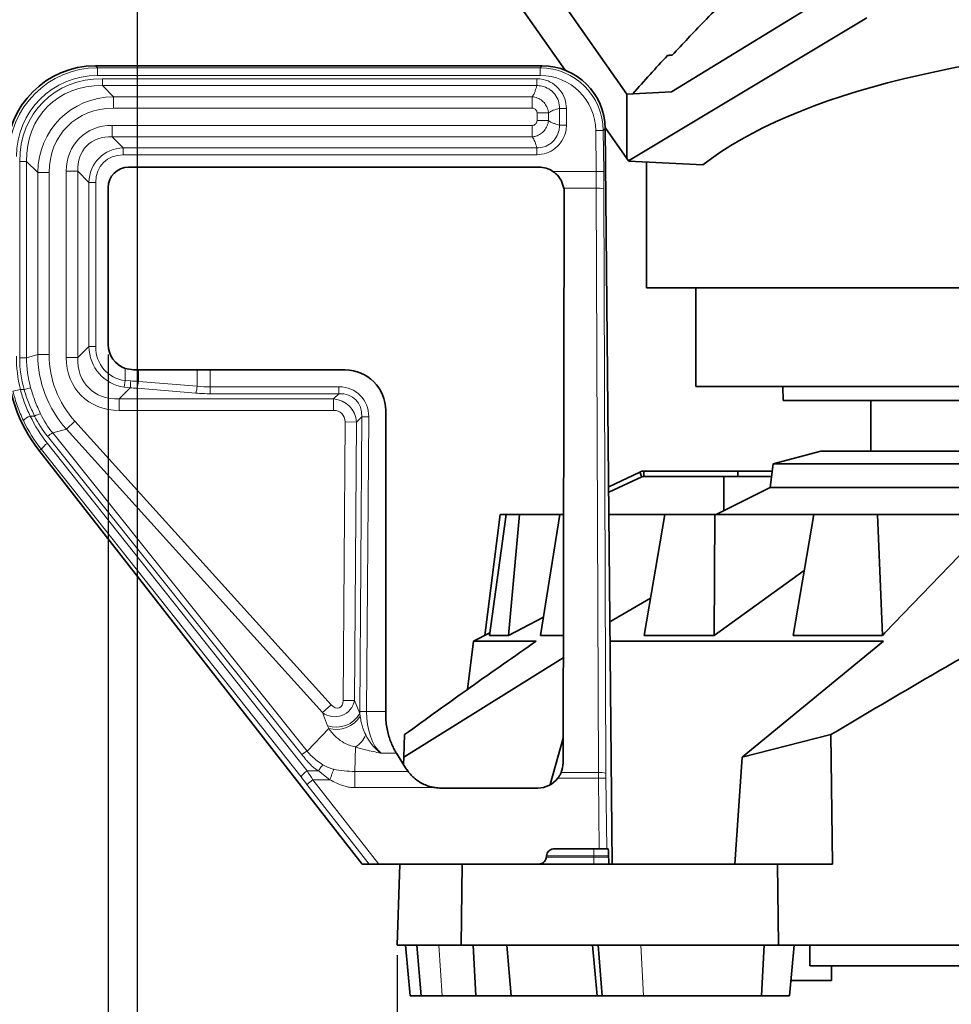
# Model space of a CAD drawing. Header units: millimetres. Extents: x 0 to 12115, y 0 to 8400.
# Tile 28 of 120: x 4066 to 4434, y 2975 to 3364. Entities that reach past the tile are written whole.
import ezdxf

# ---------------------------------------------------------------- set-up
doc = ezdxf.new("R2010")
doc.units = ezdxf.units.MM
doc.header["$LTSCALE"] = 20
doc.layers.add('SVART_TEXT', color=7, linetype='Continuous')
doc.styles.add('SLDTEXTSTYLE0', font='TXT', dxfattribs={"width": 0.605})
doc.dimstyles.new('SLDDIMSTYLE0', dxfattribs={"dimtxt": 70, "dimasz": 70, "dimexe": 0, "dimexo": 0.0625, "dimgap": 17.5, "dimtad": 1, "dimdec": 1, "dimrnd": 1e-09, "dimzin": 12, "dimdsep": 46, "dimtxsty": 'SLDTEXTSTYLE0', "dimsah": 1, "dimcen": 0.09, "dimadec": 0, "dimazin": 3, "dimtfac": 1, "dimtofl": 0, "dimtmove": 0, "dimatfit": 3, "dimfxl": 1, "dimfrac": 2, "dimtolj": 1, "dimtzin": 12, "dimarcsym": 0})
doc.dimstyles.new('SLDDIMSTYLE4', dxfattribs={"dimtxt": 70, "dimasz": 70, "dimexe": 0, "dimexo": 0.0625, "dimgap": 17.5, "dimtad": 1, "dimdec": 0, "dimrnd": 1e-09, "dimzin": 12, "dimdsep": 46, "dimtxsty": 'SLDTEXTSTYLE0', "dimsah": 1, "dimcen": 0.09, "dimadec": 0, "dimazin": 3, "dimtfac": 1, "dimtofl": 0, "dimtmove": 0, "dimatfit": 3, "dimfxl": 1, "dimfrac": 2, "dimtolj": 1, "dimtzin": 12, "dimarcsym": 0})

# ---------------------------------------------------------------- blocks, each defined once
blk = doc.blocks.new('SW_SYMBOL_HOLE_DEPTH')
at = {"layer": 'SVART_TEXT', "color": 0}
for p, q in [((0, 17500), (16000, 17500)), ((8000, 17500), (8000, 1500)), ((2000, 11100), (8000, 1500)), ((14000, 11100), (8000, 1500))]:
    blk.add_line(p, q, dxfattribs=at)
blk = doc.blocks.new('_D_12')
at = {"layer": 'SVART_TEXT'}
for p, q in [((4112.45, 3571.32), (4112.45, 2428.31)), ((4575.45, 2944.59), (4575.45, 2428.31)), ((4112.45, 2458.31), (3194.14, 2458.31)), ((4112.45, 2458.31), (4575.45, 2458.31))]:
    blk.add_line(p, q, dxfattribs=at)
for points in [[(4112.45, 2458.31), (4182.45, 2448.31), (4182.45, 2468.31)], [(4575.45, 2458.31), (4505.45, 2468.31), (4505.45, 2448.31)]]:
    blk.add_solid(points, dxfattribs=at)
at = {"layer": 'SVART_TEXT', "xscale": 0.004511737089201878, "yscale": 0.004511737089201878, "zscale": 0.004511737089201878}
blk.add_blockref('SW_SYMBOL_HOLE_DEPTH', (3728.67, 2468.43), dxfattribs=at)
at = {"layer": 'SVART_TEXT', "char_height": 70, "attachment_point": 1, "style": 'SLDTEXTSTYLE0'}
for s, insert in [('(4x M12', (3380.81, 2548.74)), ('20)', (3825.36, 2548.74)), ('463', (3194.14, 2548.74))]:
    blk.add_mtext(s, dxfattribs=dict(at, insert=insert))
blk = doc.blocks.new('_D_13')
at = {"layer": 'SVART_TEXT'}
for p, q in [((4215.03, 2994.31), (4215.03, 2568.31)), ((4575.45, 2944.59), (4575.45, 2568.31)), ((4215.03, 2598.31), (4575.45, 2598.31))]:
    blk.add_line(p, q, dxfattribs=at)
for points in [[(4215.03, 2598.31), (4285.03, 2588.31), (4285.03, 2608.31)], [(4575.45, 2598.31), (4505.45, 2608.31), (4505.45, 2588.31)]]:
    blk.add_solid(points, dxfattribs=at)
at = {"layer": 'SVART_TEXT', "insert": (4315.03, 2688.55), "char_height": 70, "attachment_point": 1, "style": 'SLDTEXTSTYLE0'}
blk.add_mtext('360', dxfattribs=at)
blk = doc.blocks.new('_D_17')
at = {"layer": 'SVART_TEXT'}
for p, q in [((4100.96, 3231.38), (4100.96, 2288.31)), ((5049.93, 3231.38), (5049.93, 2288.31)), ((4100.96, 2318.31), (5049.93, 2318.31))]:
    blk.add_line(p, q, dxfattribs=at)
for points in [[(4100.96, 2318.31), (4170.96, 2308.31), (4170.96, 2328.31)], [(5049.93, 2318.31), (4979.93, 2328.31), (4979.93, 2308.31)]]:
    blk.add_solid(points, dxfattribs=at)
at = {"layer": 'SVART_TEXT', "insert": (4495.24, 2408.55), "char_height": 70, "attachment_point": 1, "style": 'SLDTEXTSTYLE0'}
blk.add_mtext('949', dxfattribs=at)
blk = doc.blocks.new('_D_18')
at = {"layer": 'SVART_TEXT'}
for p, q in [((4060.95, 3226.5), (4060.95, 2148.31)), ((5089.95, 3226.5), (5089.95, 2148.31)), ((5089.95, 2178.31), (4060.95, 2178.31))]:
    blk.add_line(p, q, dxfattribs=at)
for points in [[(4060.95, 2178.31), (4130.95, 2168.31), (4130.95, 2188.31)], [(5089.95, 2178.31), (5019.95, 2188.31), (5019.95, 2168.31)]]:
    blk.add_solid(points, dxfattribs=at)
at = {"layer": 'SVART_TEXT', "insert": (4468.5, 2268.55), "char_height": 70, "attachment_point": 1, "style": 'SLDTEXTSTYLE0'}
blk.add_mtext('1029', dxfattribs=at)

msp = doc.modelspace()

# ---------------------------------------------------------------- linework, layer by layer
at = {"color": 7, "linetype": 'Continuous', "lineweight": 35}
for p, q in [((4323.302301, 3335.023944), (4400.448661, 3382.261027)), ((4281.32197, 3343.598931), (4260.445026, 3373.414297)), ((4278.165021, 3373.414297), (4305.692453, 3334.101051)), ((4400.448661, 3364.23786), (4306.370987, 3307.825227)), ((4095.900695, 3345.314297), (4272.21956, 3345.314297)), ((4305.692453, 3334.101051), (4323.302301, 3335.023944)), ((4305.692453, 3334.101051), (4305.692453, 3308.794275)), ((4305.692453, 3308.794275), (4297.177957, 3320.954234)), ((4297.184166, 3320.586317), (4299.948661, 3030.314297)), ((4306.370987, 3307.825227), (4305.692453, 3308.794275)), ((4306.448661, 3307.714297), (4306.370987, 3307.825227)), ((4306.448661, 3307.714297), (4335.667375, 3306.183009)), ((4313.448661, 3307.347442), (4313.448661, 3257.714297)), ((4270.985993, 3305.300106), (4108.961634, 3305.300106)), ((4100.962853, 3297.301324), (4100.962853, 3235.376965)), ((4280.540295, 3070.314297), (4280.974771, 3295.291929)), ((4548.948661, 3257.714297), (4313.448661, 3257.714297)), ((4332.948661, 3257.714297), (4332.948661, 3218.714297)), ((4107.674001, 3225.934228), (4110.958182, 3225.375341)), ((4112.883447, 3225.370533), (4136.070285, 3225.299168)), ((4141.27973, 3225.291213), (4194.528014, 3225.291213)), ((4555.448661, 3218.714297), (4332.948661, 3218.714297)), ((4367.217569, 3218.714297), (4367.448661, 3213.214297)), ((4555.448661, 3213.214297), (4367.448661, 3213.214297)), ((4401.948661, 3213.214297), (4401.948661, 3193.314297)), ((4210.525577, 3209.29365), (4210.525577, 3090.524883)), ((4201.233988, 3030.314297), (4073.650585, 3193.613607)), ((4382.218739, 3193.314297), (4363.448661, 3188.314297)), ((4555.448661, 3193.314297), (4382.218739, 3193.314297)), ((4363.448661, 3188.314297), (4362.297174, 3178.936181)), ((4363.448661, 3188.314297), (4555.448661, 3188.314297)), ((4298.530344, 3179.237591), (4310.758188, 3184.939528)), ((4298.551268, 3177.040592), (4311.603425, 3183.126912)), ((4311.603425, 3183.126912), (4310.758188, 3184.939528)), ((4312.448661, 3185.314297), (4311.561883, 3185.314297)), ((4311.603425, 3183.126912), (4312.448661, 3183.314297)), ((4312.448661, 3185.314297), (4312.448661, 3183.314297)), ((4312.448661, 3185.314297), (4349.448661, 3185.314297)), ((4312.448661, 3183.314297), (4349.448661, 3183.314297)), ((4343.96338, 3183.314297), (4343.96338, 3169.795289)), ((4349.448661, 3185.314297), (4349.448661, 3183.314297)), ((4349.448661, 3185.314297), (4363.080308, 3185.314297)), ((4349.448661, 3183.314297), (4362.834739, 3183.314297)), ((4362.297174, 3178.936181), (4340.99297, 3168.314297)), ((4362.297174, 3178.936181), (4542.295326, 3178.936181)), ((4249.65214, 3120.505923), (4255.69537, 3168.314297)), ((4251.495528, 3120.505923), (4258.007077, 3168.314297)), ((4258.007077, 3168.314297), (4255.69537, 3168.314297)), ((4263.339119, 3168.314297), (4258.007077, 3168.314297)), ((4258.960827, 3120.505923), (4263.339119, 3168.314297)), ((4279.2757, 3168.314297), (4263.339119, 3168.314297)), ((4271.668879, 3120.505923), (4279.2757, 3168.314297)), ((4280.729552, 3168.314297), (4279.2757, 3168.314297)), ((4320.728021, 3168.314297), (4298.634376, 3168.314297)), ((4312.54432, 3120.505923), (4320.728021, 3168.314297)), ((4340.465458, 3168.314297), (4320.728021, 3168.314297)), ((4340.178366, 3120.505923), (4340.465458, 3168.314297)), ((4379.539132, 3168.314297), (4340.465458, 3168.314297)), ((4371.336257, 3120.505923), (4379.539132, 3168.314297)), ((4404.692016, 3168.314297), (4379.539132, 3168.314297)), ((4406.552377, 3120.505923), (4404.692016, 3168.314297)), ((4443.359425, 3168.314297), (4404.692016, 3168.314297)), ((4375.729237, 3146.109293), (4340.178366, 3120.505923)), ((4299.038646, 3125.865937), (4315.059292, 3135.198143)), ((4272.812046, 3127.690653), (4258.960827, 3120.505923)), ((4251.63519, 3121.531336), (4245.182809, 3118.314297)), ((4258.960827, 3120.505923), (4251.495528, 3120.505923)), ((4280.637225, 3120.505923), (4271.668879, 3120.505923)), ((4340.178366, 3120.505923), (4312.54432, 3120.505923)), ((4406.552377, 3120.505923), (4371.336257, 3120.505923)), ((4245.182809, 3118.314297), (4242.843633, 3099.263236)), ((4245.182809, 3118.314297), (4269.965538, 3118.314297)), ((4299.110566, 3118.314297), (4407.013538, 3118.314297)), ((4351.192069, 3072.514691), (4407.013538, 3118.314297)), ((4280.620331, 3111.758127), (4217.621341, 3072.531705)), ((4217.621341, 3072.531705), (4217.93043, 3081.382863)), ((4386.203044, 3081.381839), (4351.192069, 3072.514691)), ((4386.203044, 3081.381839), (4386.825807, 3030.314297)), ((4280.559093, 3080.048238), (4275.470666, 3061.662814)), ((4214.740064, 3074.081064), (4218.32981, 3068.315515)), ((4217.621341, 3072.531705), (4217.519553, 3069.616882)), ((4351.192069, 3072.514691), (4348.286866, 3030.314297)), ((4270.529115, 3060.314297), (4232.338312, 3060.314297)), ((4294.738449, 3036.314297), (4276.967445, 3036.314297)), ((4297.734473, 3036.314297), (4294.738449, 3036.314297)), ((4298.322819, 3036.314297), (4297.734473, 3036.314297)), ((4298.512911, 3033.05283), (4298.505532, 3033.575764)), ((4201.233988, 3030.314297), (4203.971194, 3030.314297)), ((4207.773031, 3030.314297), (4203.971194, 3030.314297)), ((4236.93637, 3030.314297), (4207.773031, 3030.314297)), ((4215.029612, 2998.314297), (4216.147077, 3030.314297)), ((4236.93637, 3030.314297), (4240.737955, 3030.314297)), ((4240.737955, 3030.314297), (4240.275086, 2998.314297)), ((4240.737955, 3030.314297), (4365.204764, 3030.314297)), ((4365.595, 2998.314297), (4365.204764, 3030.314297)), ((4386.825807, 3030.314297), (4365.204764, 3030.314297)), ((4240.275086, 2998.314297), (4215.029612, 2998.314297)), ((4218.357552, 2998.314297), (4220.107325, 2978.314297)), ((4222.806294, 2998.314297), (4224.556067, 2978.314297)), ((4365.595, 2998.314297), (4240.275086, 2998.314297)), ((4246.097921, 2978.314297), (4245.077283, 2998.314297)), ((4260.040937, 2978.314297), (4258.385094, 2998.314297)), ((4292.194317, 2998.314297), (4293.94409, 2978.314297)), ((4294.390628, 2998.314297), (4295.891708, 2978.314297)), ((4358.814147, 2978.314297), (4359.926218, 2998.314297)), ((4443.016306, 2998.314297), (4365.595, 2998.314297)), ((4369.94409, 2978.314297), (4371.693863, 2998.314297)), ((4377.948661, 2998.314297), (4377.948661, 2990.214297)), ((4772.948052, 2990.214297), (4377.948661, 2990.214297)), ((4386.448661, 2984.314297), (4386.448661, 2990.214297)), ((4370.469022, 2984.314297), (4386.448661, 2984.314297)), ((4224.556067, 2978.314297), (4220.107325, 2978.314297)), ((4224.556067, 2978.314297), (4232.832333, 2978.314297)), ((4232.832333, 2978.314297), (4246.097921, 2978.314297)), ((4260.040937, 2978.314297), (4246.097921, 2978.314297)), ((4293.993317, 2978.314297), (4260.040937, 2978.314297)), ((4295.891708, 2978.314297), (4293.94409, 2978.314297)), ((4295.891708, 2978.314297), (4312.317417, 2978.314297)), ((4312.317417, 2978.314297), (4358.814147, 2978.314297)), ((4369.94409, 2978.314297), (4358.814147, 2978.314297))]:
    msp.add_line(p, q, dxfattribs=at)
at = {"color": 8, "linetype": 'Continuous', "lineweight": 18}
for p, q in [((4095.900695, 3345.314297), (4096.69504, 3344.519952)), ((4096.69504, 3344.519952), (4271.432744, 3344.519952)), ((4096.69504, 3344.519952), (4096.69504, 3341.524063)), ((4271.432744, 3344.519952), (4272.21956, 3345.314297)), ((4271.432744, 3344.519952), (4271.432744, 3341.524063)), ((4271.432744, 3341.524063), (4096.69504, 3341.524063)), ((4098.664531, 3340.225508), (4270.111401, 3340.225508)), ((4098.664531, 3337.506584), (4098.664531, 3340.225508)), ((4270.111401, 3337.506584), (4270.111401, 3340.225508)), ((4270.111401, 3337.506584), (4098.664531, 3337.506584)), ((4098.664531, 3337.506584), (4103.038938, 3333.132177)), ((4103.038938, 3333.132177), (4268.38707, 3333.132177)), ((4103.038938, 3333.132177), (4103.038938, 3328.600638)), ((4268.38707, 3333.132177), (4268.38707, 3328.600638)), ((4268.38707, 3328.600638), (4103.038938, 3328.600638)), ((4274.766542, 3326.752706), (4270.235003, 3326.752706)), ((4270.235003, 3323.675888), (4270.235003, 3326.752706)), ((4274.766542, 3326.752706), (4274.766542, 3323.675888)), ((4279.140949, 3328.477036), (4281.859872, 3328.477036)), ((4279.140949, 3321.951558), (4279.140949, 3328.477036)), ((4281.859872, 3328.477036), (4281.859872, 3321.951558)), ((4274.766542, 3323.675888), (4270.235003, 3323.675888)), ((4102.561159, 3321.827955), (4268.38707, 3321.827955)), ((4102.561159, 3321.827955), (4102.561159, 3317.296416)), ((4268.38707, 3321.827955), (4268.38707, 3317.296416)), ((4279.140949, 3321.951558), (4281.859872, 3321.951558)), ((4296.39735, 3319.791971), (4293.401597, 3319.76344)), ((4293.555312, 3303.62335), (4293.401597, 3319.76344)), ((4297.184166, 3320.586317), (4296.39735, 3319.791971)), ((4296.39735, 3319.791971), (4296.551065, 3303.651881)), ((4102.561159, 3317.296416), (4106.935566, 3312.922009)), ((4268.38707, 3317.296416), (4102.561159, 3317.296416)), ((4106.935566, 3312.922009), (4270.111401, 3312.922009)), ((4106.935566, 3312.922009), (4106.935566, 3310.203086)), ((4270.111401, 3312.922009), (4270.111401, 3310.203086)), ((4066.037451, 3230.096419), (4066.037451, 3307.598427)), ((4068.756374, 3307.598427), (4066.037451, 3307.598427)), ((4068.756374, 3307.598427), (4068.756374, 3230.096419)), ((4073.130781, 3303.22402), (4068.756374, 3307.598427)), ((4270.111401, 3310.203086), (4106.935566, 3310.203086)), ((4073.130781, 3231.344308), (4073.130781, 3303.22402)), ((4073.130781, 3303.22402), (4077.66232, 3303.22402)), ((4077.66232, 3303.22402), (4077.66232, 3231.344308)), ((4084.435003, 3303.7018), (4088.966542, 3303.7018)), ((4084.435003, 3230.195717), (4084.435003, 3303.7018)), ((4093.340949, 3299.327393), (4088.966542, 3303.7018)), ((4088.966542, 3303.7018), (4088.966542, 3230.195717)), ((4276.52883, 3303.62335), (4293.555312, 3303.62335)), ((4296.551065, 3303.651881), (4293.555312, 3303.62335)), ((4093.340949, 3299.327393), (4096.059872, 3299.327393)), ((4093.340949, 3234.570124), (4093.340949, 3299.327393)), ((4096.059872, 3299.327393), (4096.059872, 3234.570124)), ((4293.601268, 3297.025312), (4280.827346, 3297.025312)), ((4294.460363, 3066.410625), (4293.601268, 3297.025312)), ((4296.597021, 3296.723941), (4297.456115, 3066.109254)), ((4088.966542, 3230.195717), (4093.340949, 3234.570124)), ((4093.340949, 3234.570124), (4096.059872, 3234.570124)), ((4068.756374, 3230.096419), (4066.037451, 3230.096419)), ((4068.756374, 3230.096419), (4073.130781, 3231.344308)), ((4073.130781, 3231.344308), (4077.66232, 3231.344308)), ((4084.435003, 3230.195717), (4088.966542, 3230.195717)), ((4107.674001, 3221.101174), (4107.674001, 3225.934228)), ((4112.883447, 3225.370533), (4112.883447, 3220.784233)), ((4136.070285, 3218.87775), (4136.070285, 3225.299168)), ((4141.27973, 3225.291213), (4141.27973, 3218.643969)), ((4063.375693, 3216.885147), (4066.289537, 3217.579558)), ((4066.289537, 3217.579558), (4067.757729, 3217.579558)), ((4070.356297, 3218.310377), (4067.757729, 3217.579558)), ((4109.621688, 3218.223784), (4105.280082, 3213.882177)), ((4107.33412, 3218.4636), (4107.674001, 3221.101174)), ((4109.621688, 3218.223784), (4107.33412, 3218.4636)), ((4107.674001, 3221.101174), (4109.838098, 3220.942707)), ((4135.549341, 3216.158827), (4112.362502, 3218.065309)), ((4112.883447, 3220.784233), (4136.070285, 3218.87775)), ((4141.27973, 3215.925046), (4141.27973, 3218.643969)), ((4141.27973, 3218.643969), (4192.010553, 3218.643969)), ((4192.010553, 3215.925046), (4192.010553, 3218.643969)), ((4105.280082, 3213.882177), (4189.953323, 3213.882177)), ((4105.280082, 3209.350638), (4105.280082, 3213.882177)), ((4192.010553, 3215.925046), (4141.27973, 3215.925046)), ((4189.953323, 3213.882177), (4192.010553, 3215.925046)), ((4189.953323, 3209.350638), (4189.953323, 3213.882177)), ((4071.926407, 3207.12951), (4070.183239, 3207.12951)), ((4189.953323, 3209.350638), (4105.280082, 3209.350638)), ((4201.073408, 3206.79848), (4199.016179, 3204.755612)), ((4200.259016, 3090.543929), (4201.073408, 3206.79848)), ((4201.073408, 3206.79848), (4203.792265, 3206.779434)), ((4203.792265, 3206.779434), (4202.977872, 3090.524883)), ((4084.445897, 3201.97626), (4079.04944, 3200.436812)), ((4084.445897, 3201.97626), (4087.848008, 3205.049476)), ((4185.520335, 3090.084831), (4084.445897, 3201.97626)), ((4087.848008, 3205.049476), (4188.922446, 3093.158046)), ((4193.71497, 3094.901154), (4194.484751, 3204.787356)), ((4194.484751, 3204.787356), (4199.016179, 3204.755612)), ((4199.016179, 3204.755612), (4198.246398, 3094.86941)), ((4177.425716, 3073.530093), (4077.008173, 3199.115385)), ((4079.04944, 3200.436812), (4179.466983, 3074.85152)), ((4074.59572, 3193.939043), (4073.650585, 3193.613607)), ((4177.107919, 3064.675604), (4074.59572, 3193.939043)), ((4076.956513, 3196.305999), (4179.468711, 3067.042559)), ((4185.520335, 3090.084831), (4188.922446, 3093.158046)), ((4193.71497, 3094.901154), (4198.246398, 3094.86941)), ((4198.246398, 3094.86941), (4200.260076, 3089.787105)), ((4187.566413, 3084.920751), (4185.520335, 3090.084831)), ((4200.259016, 3090.543929), (4202.977872, 3090.524883)), ((4200.260076, 3089.787105), (4200.405072, 3088.624366)), ((4202.977872, 3090.524883), (4210.525577, 3090.524883)), ((4179.466983, 3074.85152), (4188.024995, 3083.82546)), ((4188.024995, 3083.82546), (4187.566413, 3084.920751)), ((4198.570028, 3076.51773), (4198.354361, 3066.882422)), ((4214.740064, 3074.081064), (4208.653131, 3074.081064)), ((4179.468711, 3067.042559), (4183.927595, 3067.042559)), ((4188.492342, 3063.55921), (4183.927595, 3067.042559)), ((4198.354361, 3066.882422), (4219.3276, 3066.882422)), ((4279.739227, 3066.410625), (4294.460363, 3066.410625)), ((4179.438466, 3061.714757), (4181.799258, 3063.55921)), ((4181.799258, 3063.55921), (4207.773031, 3030.314297)), ((4188.492567, 3063.55921), (4181.799258, 3063.55921)), ((4294.472763, 3064.211279), (4278.452012, 3064.211279)), ((4297.468516, 3064.23981), (4294.472763, 3064.211279)), ((4294.738449, 3036.314297), (4294.472763, 3064.211279)), ((4297.468516, 3064.23981), (4297.734473, 3036.314297)), ((4203.971194, 3030.314297), (4179.438466, 3061.714757)), ((4229.989266, 3060.487603), (4198.354361, 3060.487603)), ((4292.605949, 3036.314297), (4292.605949, 3033.575764)), ((4273.918885, 3033.05283), (4292.605949, 3033.05283)), ((4292.605949, 3033.575764), (4273.964816, 3033.575764)), ((4292.605949, 3033.575764), (4292.605949, 3033.05283)), ((4298.505532, 3033.575764), (4292.605949, 3033.575764)), ((4292.605949, 3033.05283), (4292.605949, 3030.314297)), ((4292.605949, 3033.05283), (4298.512911, 3033.05283)), ((4232.832333, 2978.314297), (4231.4446, 2998.314297)), ((4312.317417, 2978.314297), (4311.25163, 2998.314297)), ((4358.814147, 2978.314297), (4359.782329, 2998.314297))]:
    msp.add_line(p, q, dxfattribs=at)
at = {"color": 7, "linetype": 'Continuous', "lineweight": 35, "flags": 128}
for points in [[(4406.552377, 3120.505923), (4407.556009, 3121.545501), (4444.04269, 3159.326631)], [(4273.964816, 3033.575764), (4273.957476, 3033.492202), (4273.918885, 3033.05283)]]:
    msp.add_lwpolyline(points, dxfattribs=at)
at = {"color": 7, "linetype": 'Continuous', "lineweight": 35}
msp.add_arc((4759.505369, 2939.061612), 600, 136.848426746, 138.803014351, dxfattribs=at)
at = {"color": 8, "linetype": 'Continuous', "lineweight": 18}
for centre, radius, start, end in [((4294.318934, 3289.119009), 7.938808, 73.32421027, 95.18660173), ((4087.644019, 3221.341146), 22.197656, 351.92689215, 358.97150947), ((4103.291162, 3221.212742), 9.601851, 340.86504214, 357.44216552), ((4126.478, 3219.306259), 9.601851, 340.86504214, 357.44216552), ((4072.174549, 3201.176562), 6.277173, 108.49550599, 138.521521), ((4076.426971, 3198.386976), 9.832953, 102.67672654, 117.23892962), ((4083.681812, 3191.04365), 10.473317, 116.25087127, 129.58364113), ((4080.814754, 3190.097003), 7.310106, 121.85662745, 148.29275551), ((4190.996482, 3094.962169), 10.611101, 251.14024213, 330.81029294), ((4190.953668, 3094.638488), 11.20262, 254.84521514, 327.53057004), ((4193.86066, 3084.62085), 9.37223, 300.16428561, 339.14800568), ((4183.326952, 3060.833564), 7.310106, 121.85662745, 148.29275551), ((4295.178029, 3058.504321), 7.938808, 73.32421027, 95.18660173)]:
    msp.add_arc(centre, radius, start, end, dxfattribs=at)
at = {"color": 7, "linetype": 'Continuous', "lineweight": 35}
for centre, major_axis, ratio, start_param, end_param in [((4575.448661, 3258.841202), (261.968278, -11.219125), 0.3633918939, 1.7492914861, 2.7423511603), ((4095.996694, 3310.266265), (-24.816619, 24.816619), 0.9972646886, 5.4991566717, 7.0672139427), ((4272.151639, 3320.279988), (-17.641093, -17.809904), 0.9972903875, 2.3623128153, 3.9208724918), ((4108.964071, 3297.298887), (-5.658578, 5.658578), 0.9996954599, 5.497939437, 7.0684311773), ((4270.982947, 3295.298582), (7.073222, 7.073222), 0.9996954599, 0.1977837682, 0.7852458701), ((4270.973242, 3295.288877), (4.176543, 9.114674), 0.9970475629, 5.1412450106, 5.315101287), ((4110.964376, 3235.380011), (-7.073222, -7.073222), 0.9996954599, 5.497939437, 6.7335047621), ((4121.031002, 3230.559336), (-56.818193, -19.564073), 0.9984674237, 5.9520446, 6.6143260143), ((4107.674001, 3224.854836), (30, 0), 0.0174550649, 1.3962634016, 1.4611037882), ((4141.27973, 3225.814865), (30, 0), 0.0174550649, 4.5378560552, 4.7123889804), ((4194.52314, 3209.288775), (11.317155, 11.317155), 0.9996954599, 5.497939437, 7.0684311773), ((4210.839768, 3090.524883), (0, 18), 0.0174550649, 1.5707963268, 1.6530765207), ((4205.393784, 3090.524883), (-10.395076, 17.999314), 0.0151153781, 2.7117742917, 2.7139843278), ((4270.538771, 3070.314297), (7.354773, 6.790911), 0.9980648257, 5.1356312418, 5.5366616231), ((4231.827632, 3076.314297), (11.729686, -11.41587), 0.955747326, 4.4595728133, 4.5664920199), ((4270.529115, 3070.314297), (10.001523, 0), 0.9998476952, 4.7123889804, 5.6267438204), ((4232.338312, 3076.314297), (-16.00325, 0), 0.9997969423, 1.4234784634, 1.5707963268), ((4298.35139, 3033.314297), (-0.02865, 3), 0.0524053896, 4.7991549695, 6.2826848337), ((4298.667053, 3033.314297), (-0.02865, 3), 0.0524053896, 1.6575623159, 3.1410921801)]:
    msp.add_ellipse(centre, major_axis=major_axis, ratio=ratio, start_param=start_param, end_param=end_param, dxfattribs=at)
at = {"color": 8, "linetype": 'Continuous', "lineweight": 18}
for centre, major_axis, ratio, start_param, end_param in [((4096.78281, 3309.480148), (24.804998, -24.804998), 0.9977318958, 2.3575640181, 3.9256212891), ((4271.372974, 3319.493871), (17.629637, 17.798337), 0.9979384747, 5.5039054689, 7.0624651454), ((4096.78281, 3309.480148), (22.68948, -22.68948), 0.9972646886, 2.3575640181, 3.9256212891), ((4105.759056, 3300.503903), (-30.492719, 30.492719), 0.8348171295, 5.5875719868, 6.9787986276), ((4105.759056, 3300.503903), (28.721804, -28.721804), 0.8124323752, 2.4459793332, 3.837205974), ((4271.372974, 3319.493871), (-15.524162, -15.672715), 0.9972903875, 2.3623128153, 3.9208724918), ((4108.556902, 3297.706057), (26.668083, -26.668083), 0.874998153, 2.4459793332, 3.837205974), ((4108.556902, 3297.706057), (-23.716559, 23.716559), 0.8348171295, 5.5875719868, 6.9787986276), ((4106.502561, 3299.760397), (-16.940399, 16.940399), 0.8348171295, 5.5875719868, 6.9787986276), ((4106.502561, 3299.760397), (13.988875, -13.988875), 0.7582169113, 2.4459793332, 3.837205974), ((4109.300407, 3296.962551), (11.935154, -11.935154), 0.8886857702, 2.4459793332, 3.837205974), ((4109.300407, 3296.962551), (-10.16424, 10.16424), 0.8348171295, 5.5875719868, 6.9787986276), ((4290.253473, 3303.62335), (-0.601822, 59.999991), 0.0550251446, 4.601646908, 4.7118370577), ((4293.249225, 3303.651881), (-0.601652, 62.999992), 0.0524053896, 4.6016983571, 4.7118885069), ((4112.610541, 3237.526176), (14.476214, 14.476214), 0.8792300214, 2.4459793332, 3.7138978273), ((4112.610541, 3237.526176), (-12.7053, -12.7053), 0.8348171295, 5.5875719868, 6.8554904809), ((4121.817119, 3230.830018), (53.977283, 18.585869), 0.9984674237, 2.8104519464, 3.0440793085), ((4122.309724, 3232.96355), (54.505327, 15.548751), 0.8997922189, 2.890333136, 3.1382350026), ((4122.309724, 3232.96355), (51.909507, 14.80824), 0.8892120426, 2.890333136, 3.1382350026), ((4125.10757, 3233.761693), (50.281838, 14.343915), 0.9179966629, 2.890333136, 3.5579214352), ((4125.10757, 3233.761693), (45.955472, 13.109731), 0.8997922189, 2.890333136, 3.5579214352), ((4109.812695, 3234.72833), (-19.481459, -19.481459), 0.8348171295, 5.5875719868, 6.9787986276), ((4109.812695, 3234.72833), (16.529935, 16.529935), 0.7699922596, 2.4459793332, 3.837205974), ((4107.674001, 3205.666277), (27, 0), 0.4663076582, 1.3962634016, 1.4985970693), ((4107.674001, 3208.385201), (30, 0), 0.4196768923, 1.3962634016, 1.4985970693), ((4141.27973, 3234.032122), (30, 0), 0.512938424, 4.5378560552, 4.7123889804), ((4189.430631, 3204.300056), (11.061566, 10.984348), 0.833926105, 5.5846495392, 6.9817210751), ((4141.27973, 3231.313199), (33, 0), 0.4663076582, 4.5378560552, 4.7123889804), ((4188.961046, 3203.833749), (7.213131, 7.162778), 0.9837324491, 5.5846495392, 6.9817210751), ((4189.430631, 3204.300056), (9.286356, 9.221531), 0.7641093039, 5.5846495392, 6.9817210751), ((4121.643603, 3231.292774), (49.081692, -29.414899), 0.990649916, 4.1248358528, 4.3488779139), ((4124.076068, 3233.989938), (50.566558, 29.799933), 0.8593052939, 3.0753970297, 3.2637977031), ((4124.076068, 3233.467435), (48.51463, 27.921791), 0.8478648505, 3.0835172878, 3.2719179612), ((4188.961046, 3203.833749), (4.254448, 4.224749), 0.833926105, 5.5846495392, 6.9817210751), ((4121.643603, 3230.770271), (51.518517, -31.17991), 0.9911016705, 4.128943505, 4.3529855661), ((4190.41516, 3096.386464), (7.437485, 2.946832), 0.9901129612, 3.679105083, 5.7100815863), ((4190.41516, 3096.386464), (1.763755, -4.451527), 0.6265393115, 5.2499014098, 7.2808779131), ((4210.051717, 3090.543929), (0.187984, 20.999817), 0.4662898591, 1.5749703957, 1.6110174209), ((4212.770573, 3090.524883), (0.208945, 17.999641), 0.5439873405, 1.5771109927, 2.729028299), ((4180.668649, 3063.55921), (-13.306827, 19.993195), 0.039202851, 4.6863027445, 4.8613629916), ((4295.363736, 3064.211279), (-0.162227, 19.999999), 0.0445457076, 1.4602448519, 1.5704350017), ((4298.359489, 3064.23981), (-0.162351, 16.999998), 0.0524053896, 1.4601057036, 1.5702958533), ((4178.307857, 3061.714757), (-13.311447, 16.991128), 0.0412548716, 4.6800797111, 4.8551399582)]:
    msp.add_ellipse(centre, major_axis=major_axis, ratio=ratio, start_param=start_param, end_param=end_param, dxfattribs=at)
at = {"color": 7, "linetype": 'Continuous', "lineweight": 35}
for points, knots in [([(4352.401499, 3378.7963), (4346.916479, 3373.490063), (4337.088835, 3363.982748), (4327.761748, 3353.950579), (4323.640309, 3349.51758)], [0, 0, 0, 0, 0.5581215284, 1, 1, 1, 1]), ([(4321.777205, 3349.419939), (4321.777166, 3349.419937), (4321.621674, 3349.411788), (4322.110312, 3349.437397), (4323.12965, 3349.490818), (4323.640309, 3349.51758)], [0, 0, 0, 0, 0.00012590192, 0.49909299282, 1, 1, 1, 1]), ([(4280.827346, 3297.025312), (4280.531705, 3298.096695), (4279.940412, 3300.239503), (4278.19021, 3302.404976), (4276.913203, 3303.34147), (4276.52883, 3303.62335)], [0, 0, 0, 0, 0.4114106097, 0.8228377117, 1, 1, 1, 1]), ([(4310.758188, 3184.939528), (4310.892674, 3185.002239), (4311.160229, 3185.127002), (4311.428471, 3185.252086), (4311.561883, 3185.314297)], [0, 0, 0, 0, 0.5026451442, 1, 1, 1, 1]), ([(4217.93043, 3081.382863), (4226.580437, 3087.62557), (4243.881022, 3100.111397), (4261.270508, 3112.24653), (4269.965538, 3118.314297)], [0, 0, 0, 0, 0.49998342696, 1, 1, 1, 1]), ([(4449.5135, 3118.314297), (4438.929518, 3112.246248), (4417.760699, 3100.10966), (4396.722546, 3087.624614), (4386.203044, 3081.381839)], [0, 0, 0, 0, 0.4999797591, 1, 1, 1, 1]), ([(4210.52664, 3089.04551), (4210.554534, 3088.123537), (4210.610333, 3086.279181), (4211.00317, 3083.647848), (4211.580417, 3081.214096), (4212.320254, 3078.956869), (4213.167535, 3076.945712), (4214.018251, 3075.276434), (4214.504406, 3074.470987), (4214.729967, 3074.097285)], [0, 0, 0, 0, 0.1411188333, 0.2823007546, 0.422820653, 0.5634153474, 0.7157658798, 0.8681241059, 1, 1, 1, 1]), ([(4219.3276, 3066.882422), (4219.604215, 3066.532935), (4220.156256, 3065.835464), (4221.767961, 3064.19181), (4223.835713, 3062.656756), (4226.206065, 3061.480106), (4228.187932, 3060.808368), (4229.472532, 3060.579618), (4229.989266, 3060.487603)], [0, 0, 0, 0, 0.1615919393, 0.3224887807, 0.5550994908, 0.7214231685, 0.8879416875, 1, 1, 1, 1]), ([(4278.452012, 3064.211279), (4278.699647, 3064.554756), (4279.199557, 3065.248145), (4279.558228, 3066.020741), (4279.739227, 3066.410625)], [0, 0, 0, 0, 0.4953587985, 1, 1, 1, 1]), ([(4273.964816, 3033.575764), (4274.027256, 3033.908005), (4274.152133, 3034.572464), (4274.744982, 3035.420679), (4275.562191, 3036.031594), (4276.35335, 3036.288618), (4276.828868, 3036.308502), (4276.967445, 3036.314297)], [0, 0, 0, 0, 0.2261634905, 0.45231122, 0.6789003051, 0.9064239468, 1, 1, 1, 1]), ([(4270.920191, 3030.314297), (4271.25939, 3030.347635), (4271.937798, 3030.414312), (4272.841415, 3030.934222), (4273.523443, 3031.698945), (4273.842739, 3032.45978), (4273.902244, 3032.923225), (4273.918885, 3033.05283)], [0, 0, 0, 0, 0.2282201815, 0.4564466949, 0.6844513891, 0.9117549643, 1, 1, 1, 1])]:
    msp.add_open_spline(points, degree=3, knots=knots, dxfattribs=at)
at = {"color": 8, "linetype": 'Continuous', "lineweight": 18}
for points, knots in [([(4270.111401, 3340.225508), (4270.974088, 3340.167128), (4273.158777, 3340.019287), (4276.467582, 3338.596211), (4279.446103, 3335.928573), (4281.464059, 3332.414894), (4281.727906, 3329.789941), (4281.859872, 3328.477036)], [0, 0, 0, 0, 0.1408096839, 0.3565896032, 0.5728028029, 0.7863315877, 1, 1, 1, 1]), ([(4268.38707, 3333.132177), (4268.656122, 3333.523324), (4269.199964, 3334.31396), (4269.640424, 3335.786303), (4269.932363, 3336.852633), (4270.111401, 3337.506584)], [0, 0, 0, 0, 0.2746530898, 0.5551645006, 1, 1, 1, 1]), ([(4279.140949, 3328.477036), (4279.140949, 3328.477056), (4279.159791, 3329.482024), (4278.843389, 3331.522341), (4277.376497, 3334.259849), (4275.036416, 3336.34145), (4272.462394, 3337.357893), (4270.771891, 3337.518967), (4270.111421, 3337.506585), (4270.111401, 3337.506584)], [0, 0, 0, 0, 0.0000042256, 0.2125382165, 0.4268737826, 0.6440541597, 0.8603186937, 0.9999957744, 1, 1, 1, 1]), ([(4268.38707, 3333.132177), (4268.38709, 3333.132175), (4269.075791, 3333.062415), (4270.467359, 3332.716207), (4272.302979, 3331.609057), (4273.708529, 3330.028587), (4274.494768, 3328.34081), (4274.719478, 3327.217341), (4274.76654, 3326.752725), (4274.766542, 3326.752706)], [0, 0, 0, 0, 0.0000061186, 0.216661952, 0.4362485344, 0.646622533, 0.8538343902, 0.9999938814, 1, 1, 1, 1]), ([(4270.235003, 3326.752706), (4270.226106, 3326.895705), (4270.204761, 3327.238765), (4269.991921, 3327.75549), (4269.583047, 3328.223956), (4269.023258, 3328.542692), (4268.598972, 3328.581338), (4268.38707, 3328.600638)], [0, 0, 0, 0, 0.14763440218, 0.35417868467, 0.56346511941, 0.78198062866, 1, 1, 1, 1]), ([(4279.140949, 3328.477036), (4278.305194, 3328.296245), (4276.828328, 3327.976769), (4275.390644, 3327.123229), (4274.766542, 3326.752706)], [0, 0, 0, 0, 0.5658975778, 1, 1, 1, 1]), ([(4274.766542, 3323.675888), (4274.76654, 3323.675868), (4274.69678, 3322.987167), (4274.350572, 3321.595599), (4273.243422, 3319.75998), (4271.662952, 3318.354429), (4269.975175, 3317.56819), (4268.851705, 3317.34348), (4268.38709, 3317.296418), (4268.38707, 3317.296416)], [0, 0, 0, 0, 0.0000061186, 0.216661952, 0.4362485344, 0.646622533, 0.8538343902, 0.9999938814, 1, 1, 1, 1]), ([(4268.38707, 3321.827955), (4268.53007, 3321.836852), (4268.87313, 3321.858197), (4269.389854, 3322.071037), (4269.858321, 3322.479911), (4270.177057, 3323.0397), (4270.215702, 3323.463986), (4270.235003, 3323.675888)], [0, 0, 0, 0, 0.1476344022, 0.3541786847, 0.5634651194, 0.7819806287, 1, 1, 1, 1]), ([(4274.766542, 3323.675888), (4275.157689, 3323.406836), (4275.948325, 3322.862994), (4277.420668, 3322.422534), (4278.486998, 3322.130595), (4279.140949, 3321.951558)], [0, 0, 0, 0, 0.2746530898, 0.5551645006, 1, 1, 1, 1]), ([(4281.859872, 3321.951558), (4281.801493, 3321.08887), (4281.653651, 3318.904181), (4280.230575, 3315.595376), (4277.562938, 3312.616856), (4274.049258, 3310.5989), (4271.424306, 3310.335053), (4270.111401, 3310.203086)], [0, 0, 0, 0, 0.1408096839, 0.3565896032, 0.5728028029, 0.7863315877, 1, 1, 1, 1]), ([(4270.111401, 3312.922009), (4270.111421, 3312.922009), (4271.116388, 3312.903167), (4273.156706, 3313.219569), (4275.894214, 3314.686461), (4277.975815, 3317.026542), (4278.992258, 3319.600564), (4279.153332, 3321.291067), (4279.140949, 3321.951538), (4279.140949, 3321.951558)], [0, 0, 0, 0, 0.0000042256, 0.2125382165, 0.4268737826, 0.6440541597, 0.8603186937, 0.9999957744, 1, 1, 1, 1]), ([(4270.111401, 3312.922009), (4269.93061, 3313.757764), (4269.611134, 3315.23463), (4268.757594, 3316.672314), (4268.38707, 3317.296416)], [0, 0, 0, 0, 0.5658975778, 1, 1, 1, 1]), ([(4066.289537, 3217.579558), (4066.7913, 3215.79226), (4067.804358, 3212.183706), (4069.38532, 3208.824778), (4070.183239, 3207.12951)], [0, 0, 0, 0, 0.4952946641, 1, 1, 1, 1]), ([(4071.926407, 3207.12951), (4071.118056, 3208.801291), (4069.489346, 3212.169685), (4068.337764, 3215.767426), (4067.757729, 3217.579558)], [0, 0, 0, 0, 0.4963141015, 1, 1, 1, 1]), ([(4070.356297, 3218.310377), (4070.891708, 3216.548975), (4071.970434, 3213.000166), (4073.499164, 3209.661703), (4074.26913, 3207.980239)], [0, 0, 0, 0, 0.4963360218, 1, 1, 1, 1]), ([(4067.471662, 3205.334177), (4066.644474, 3207.180366), (4064.976199, 3210.903764), (4063.91215, 3214.88031), (4063.375693, 3216.885147)], [0, 0, 0, 0, 0.4958344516, 1, 1, 1, 1]), ([(4200.405072, 3088.624366), (4200.552484, 3087.751974), (4200.826224, 3086.131959), (4201.542539, 3083.634033), (4202.22249, 3082.150153), (4202.619037, 3081.284756)], [0, 0, 0, 0, 0.32721544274, 0.60763280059, 1, 1, 1, 1]), ([(4198.570028, 3076.51773), (4198.57001, 3076.517734), (4197.763854, 3076.669279), (4196.194826, 3077.115307), (4193.664865, 3078.297908), (4191.399271, 3079.907495), (4189.441186, 3081.873545), (4188.469392, 3083.150191), (4188.025005, 3083.825444), (4188.024995, 3083.82546)], [0, 0, 0, 0, 0.0000041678, 0.1850688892, 0.3703389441, 0.6430642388, 0.8215665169, 0.9999958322, 1, 1, 1, 1]), ([(4202.619037, 3081.284756), (4203.290963, 3080.129125), (4204.507425, 3078.036958), (4206.56733, 3075.680749), (4207.935302, 3074.554302), (4208.647856, 3074.084542), (4208.653131, 3074.081064)], [0, 0, 0, 0, 0.3778258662, 0.6840196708, 0.9976607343, 1, 1, 1, 1]), ([(4183.927595, 3067.042559), (4183.528646, 3067.307495), (4182.700857, 3067.857216), (4181.524718, 3068.862978), (4180.413611, 3069.961087), (4179.421167, 3071.073719), (4178.443462, 3072.254253), (4177.796657, 3073.065084), (4177.425716, 3073.530093)], [0, 0, 0, 0, 0.1550393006, 0.321694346, 0.5012075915, 0.6623773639, 0.806374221, 1, 1, 1, 1]), ([(4179.466983, 3074.85152), (4180.07112, 3074.158365), (4181.278383, 3072.773218), (4183.433206, 3071.0302), (4184.962491, 3070.029494), (4185.722594, 3069.532111)], [0, 0, 0, 0, 0.3350239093, 0.6694858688, 1, 1, 1, 1]), ([(4208.653131, 3074.081064), (4208.646059, 3074.082422), (4206.556088, 3074.483672), (4202.997495, 3075.172458), (4199.859524, 3076.125921), (4198.570028, 3076.51773)], [0, 0, 0, 0, 0.00199604, 0.5898871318, 1, 1, 1, 1]), ([(4185.722594, 3069.532111), (4185.617849, 3069.41419), (4185.404978, 3069.17454), (4184.960931, 3068.581173), (4184.458914, 3067.862407), (4184.102815, 3067.312931), (4183.927595, 3067.042559)], [0, 0, 0, 0, 0.2460276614, 0.5, 0.7539723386, 1, 1, 1, 1]), ([(4185.722594, 3069.532111), (4186.389085, 3069.155574), (4187.738107, 3068.393437), (4189.207891, 3067.962991), (4189.951522, 3067.745208)], [0, 0, 0, 0, 0.4940546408, 1, 1, 1, 1]), ([(4189.95371, 3067.743955), (4189.881388, 3067.536571), (4189.733641, 3067.112899), (4189.375521, 3066.085977), (4188.951431, 3064.869883), (4188.644621, 3063.990095), (4188.49444, 3063.559445)], [0, 0, 0, 0, 0.2447476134, 0.5000012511, 0.7552542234, 1, 1, 1, 1]), ([(4189.953772, 3067.744133), (4191.336466, 3067.466687), (4194.081281, 3066.915923), (4196.937136, 3066.893533), (4198.354361, 3066.882422)], [0, 0, 0, 0, 0.5037476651, 1, 1, 1, 1]), ([(4198.354361, 3060.487604), (4197.792262, 3060.50836), (4196.643811, 3060.550768), (4194.903231, 3060.878709), (4192.982467, 3061.435456), (4190.819042, 3062.320795), (4189.305249, 3063.127213), (4188.492791, 3063.56002)], [0, 0, 0, 0, 0.1614520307, 0.3298698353, 0.5072958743, 0.7355641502, 1, 1, 1, 1])]:
    msp.add_open_spline(points, degree=3, knots=knots, dxfattribs=at)
for points in [[(4179.466983, 3074.85152), (4179.350599, 3074.799073), (4179.117833, 3074.694179), (4178.616106, 3074.387605), (4178.043193, 3073.998505), (4177.631542, 3073.68623), (4177.425716, 3073.530093)], [(4198.354361, 3066.882422), (4198.354361, 3066.557737), (4198.354361, 3065.908367), (4198.354361, 3064.346781), (4198.354361, 3062.50497), (4198.354361, 3061.160059), (4198.354361, 3060.487603)]]:
    msp.add_open_spline(points, degree=3, dxfattribs=at)

# ---------------------------------------------------------------- dimensions: what is measured, and where the dimension line sits
at = {"layer": 'SVART_TEXT'}
dim = msp.add_linear_dim(base=(4575.448661, 2458.314297), p1=(4112.448661, 3575.324297), p2=(4575.448661, 2948.586753), text='<> (4x M12{\\fGDT;x}20)', dimstyle='SLDDIMSTYLE0', dxfattribs=at)
dim.commit()
dim.dimension.update_dxf_attribs({"geometry": '_D_12', "text_midpoint": (3579.212707, 2458.314297), "dimtype": 160})
for base, p1, p2, dimstyle, picture, middle in [((5049.93447, 2318.314297), (4100.962853, 3235.376965), (5049.93447, 3235.376965), 'SLDDIMSTYLE0', '_D_17', (4575.448661, 2318.314297)), ((4575.448661, 2598.314297), (4215.029612, 2998.314297), (4575.448661, 2948.586753), 'SLDDIMSTYLE4', '_D_13', (4395.239137, 2598.314297))]:
    dim = msp.add_linear_dim(base=base, p1=p1, p2=p2, dimstyle=dimstyle, dxfattribs=at)
    dim.commit()
    dim.dimension.update_dxf_attribs({"geometry": picture, "text_midpoint": middle, "dimtype": 160})
dim = msp.add_linear_dim(base=(4060.948661, 2178.314297), p1=(5089.948661, 3230.502671), p2=(4060.948661, 3230.502671), angle=0, dimstyle='SLDDIMSTYLE0', dxfattribs=at)
dim.commit()
dim.dimension.update_dxf_attribs({"geometry": '_D_18', "text_midpoint": (4575.448661, 2178.314297), "dimtype": 160})

doc.saveas('drawing.dxf')
